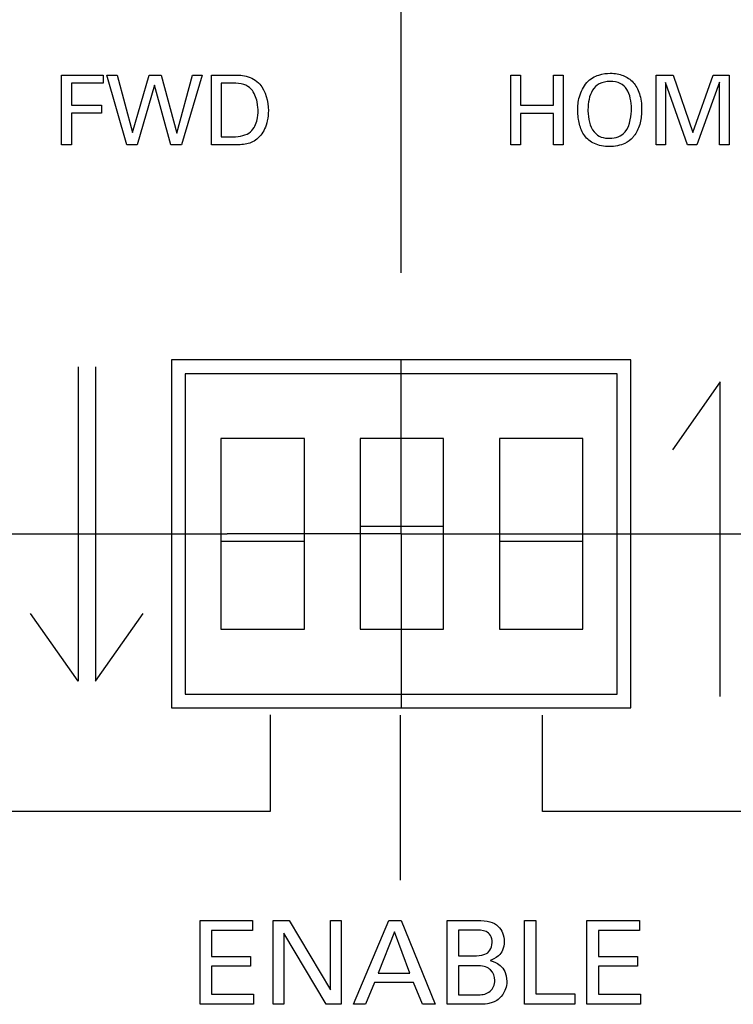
# Model space of a CAD drawing. Header units: inches. Extents: x 0 to 34, y 0 to 22.
# Tile 47 of 89: x 10.839 to 11.352, y 15.349 to 16.056. Entities that reach past the tile are written whole.
import ezdxf

# ---------------------------------------------------------------- set-up
doc = ezdxf.new("R2010")
doc.units = ezdxf.units.IN
doc.header["$LTSCALE"] = 1.87
doc.header["$MEASUREMENT"] = 0
doc.linetypes.add('CENTER', pattern=[0.6, 0.375, -0.075, 0.075, -0.075])
doc.layers.get('0').update_dxf_attribs({"linetype": 'CONTINUOUS'})
for name, color, linetype in [('DATUMCURVES', 7, 'CONTINUOUS'), ('DEFAULT_1', 7, 'CENTER'), ('DIMENSIONS', 7, 'CONTINUOUS')]:
    doc.layers.add(name, color=color, linetype=linetype)
doc.styles.get("Standard").update_dxf_attribs({"font": 'txt', "width": 0.8})
doc.dimstyles.new('DIMSTYLE_1', dxfattribs={"dimtxt": 0.125, "dimasz": 0.18, "dimexe": 0.18, "dimexo": 0.0625, "dimgap": 0.09, "dimtad": 0, "dimtih": 1, "dimtoh": 1, "dimdec": 3, "dimzin": 4, "dimdsep": 46, "dimtxsty": 'STANDARD', "dimblk": '_FILLED', "dimblk1": '_FILLED', "dimblk2": '_FILLED', "dimcen": 0.09, "dimadec": 0, "dimazin": 0, "dimtp": 0.001, "dimtm": 0.001, "dimtfac": 1, "dimtdec": 3, "dimtofl": 0, "dimtmove": 0, "dimatfit": 3, "dimldrblk": '_FILLED', "dimfxl": 1, "dimtolj": 1, "dimtzin": 4, "dimarcsym": 0})

# ---------------------------------------------------------------- blocks, each defined once
blk = doc.blocks.new('*D12')
at = {"layer": 'DIMENSIONS', "color": 2, "linetype": 'CONTINUOUS'}
blk.add_line((12.8132, 15.87417), (12.8132, 18.06614), dxfattribs=at)
at = {"layer": 'DIMENSIONS', "color": 2, "linetype": 'CONTINUOUS', "width": 0.8}
for s, p in [(']', (12.8757, 19.45364)), ('219.28', (12.8757, 18.85364)), ('[', (12.8757, 18.75364)), ('8.633', (12.8757, 18.12864))]:
    blk.add_text(s, height=0.125, rotation=90, dxfattribs=at).set_placement(p)
blk = doc.blocks.new('_FILLED')
at = {"color": 0, "linetype": 'BYBLOCK'}
blk.add_solid([(0, 0), (-1, 0.1736), (-1, -0.1736)], dxfattribs=at)
blk = doc.blocks.new('*D15')
at = {"layer": 'DIMENSIONS', "color": 2, "linetype": 'CONTINUOUS'}
blk.add_line((11.1132, 15.87417), (11.1132, 18.06614), dxfattribs=at)
at = {"layer": 'DIMENSIONS', "color": 2, "linetype": 'CONTINUOUS', "width": 0.8}
for s, p in [(']', (11.1757, 19.35364)), ('176.1', (11.1757, 18.85364)), ('[', (11.1757, 18.75364)), ('6.933', (11.1757, 18.12864))]:
    blk.add_text(s, height=0.125, rotation=90, dxfattribs=at).set_placement(p)

msp = doc.modelspace()

# ---------------------------------------------------------------- linework, layer by layer
at = {"color": 7, "linetype": 'CONTINUOUS'}
for p, q in [((11.2782, 15.81164), (10.9482, 15.81164)), ((10.9482, 15.81164), (10.9482, 15.56164)), ((11.2782, 15.56164), (11.2782, 15.81164)), ((11.2682, 15.80164), (10.9582, 15.80164)), ((10.9582, 15.80164), (10.9582, 15.57164)), ((11.2682, 15.57164), (11.2682, 15.80164)), ((11.0437, 15.75514), (10.9837, 15.75514)), ((10.9837, 15.75514), (10.9837, 15.61814)), ((11.0437, 15.61814), (11.0437, 15.75514)), ((11.1437, 15.75514), (11.0837, 15.75514)), ((11.0837, 15.75514), (11.0837, 15.61814)), ((11.1437, 15.61814), (11.1437, 15.75514)), ((11.2437, 15.75514), (11.1837, 15.75514)), ((11.1837, 15.75514), (11.1837, 15.61814)), ((11.2437, 15.61814), (11.2437, 15.75514)), ((11.0837, 15.69214), (11.1437, 15.69214)), ((11.0437, 15.68114), (10.9837, 15.68114)), ((11.2437, 15.68114), (11.1837, 15.68114)), ((10.9837, 15.61814), (11.0437, 15.61814)), ((11.0837, 15.61814), (11.1437, 15.61814)), ((11.1837, 15.61814), (11.2437, 15.61814)), ((10.9582, 15.57164), (11.2682, 15.57164)), ((10.9482, 15.56164), (11.2782, 15.56164))]:
    msp.add_line(p, q, dxfattribs=at)
at = {"layer": 'DATUMCURVES', "color": 40, "linetype": 'CONTINUOUS'}
for points, knots in [([(11.24651, 16.01077, 0.334), (11.24906, 16.01368, 0.334), (11.25525, 16.0169, 0.334), (11.26491, 16.01791, 0.334), (11.27292, 16.01638, 0.334), (11.28023, 16.01145, 0.334), (11.28478, 16.0034, 0.334), (11.2863, 15.99271, 0.334), (11.28523, 15.98154, 0.334), (11.28239, 15.97494, 0.334), (11.27999, 15.97189, 0.334), (11.27943, 15.97128, 0.334)], [0, 0, 0, 0, 0.094091, 0.188183, 0.328617, 0.469052, 0.609487, 0.749922, 0.859956, 0.969991, 1, 1, 1, 1]), ([(10.99149, 16.01618, 0.334), (10.99485, 16.01618, 0.334), (11.0021, 16.01632, 0.334), (11.01465, 16.00968, 0.334), (11.01938, 15.99129, 0.334), (11.01555, 15.97637, 0.334), (11.00893, 15.96874, 0.334), (11.0016, 15.96608, 0.334), (10.99475, 15.96604, 0.334), (10.99107, 15.96604, 0.334)], [0, 0, 0, 0, 0.106271, 0.212542, 0.382151, 0.51572, 0.64929, 0.824645, 1, 1, 1, 1]), ([(11.01044, 15.99041, 0.334), (11.01044, 15.99135, 0.334), (11.01048, 15.99646, 0.334), (11.00586, 16.00849, 0.334), (10.99837, 16.01041, 0.334), (10.99225, 16.01041, 0.334)], [0, 0, 0, 0, 0.298029, 0.596057, 1, 1, 1, 1]), ([(11.27943, 15.97128, 0.334), (11.27793, 15.96963, 0.334), (11.27363, 15.9663, 0.334), (11.26288, 15.96406, 0.334), (11.25112, 15.96639, 0.334), (11.24449, 15.9722, 0.334), (11.24072, 15.98075, 0.334), (11.23982, 15.98976, 0.334), (11.24036, 16.00044, 0.334), (11.24415, 16.00807, 0.334), (11.24651, 16.01077, 0.334)], [0, 0, 0, 0, 0.101868, 0.241936, 0.375933, 0.50993, 0.643928, 0.777925, 0.888963, 1, 1, 1, 1]), ([(11.27852, 15.99167, 0.334), (11.27852, 15.99736, 0.334), (11.27703, 16.00486, 0.334), (11.27108, 16.01059, 0.334), (11.26301, 16.01225, 0.334), (11.25481, 16.01039, 0.334), (11.24866, 16.00397, 0.334), (11.24731, 15.9962, 0.334), (11.24735, 15.99067, 0.334), (11.24735, 15.99041, 0.334)], [0, 0, 0, 0, 0.234112, 0.351168, 0.468223, 0.598018, 0.727812, 0.9874, 1, 1, 1, 1]), ([(10.99072, 15.97174, 0.334), (10.99552, 15.97174, 0.334), (11.00531, 15.97294, 0.334), (11.01034, 15.98357, 0.334), (11.01044, 15.98896, 0.334), (11.01044, 15.99041, 0.334)], [0, 0, 0, 0, 0.342795, 0.671398, 1, 1, 1, 1]), ([(11.25178, 15.97535, 0.334), (11.25463, 15.97181, 0.334), (11.2631, 15.96955, 0.334), (11.27733, 15.97403, 0.334), (11.27852, 15.98826, 0.334), (11.27852, 15.99167, 0.334)], [0, 0, 0, 0, 0.284382, 0.57947, 1, 1, 1, 1]), ([(11.16604, 15.38359, 0.334), (11.16745, 15.38359, 0.334), (11.17213, 15.38368, 0.334), (11.17733, 15.387, 0.334), (11.17906, 15.393, 0.334), (11.17757, 15.39892, 0.334), (11.17322, 15.40208, 0.334), (11.16865, 15.40217, 0.334), (11.16636, 15.40217, 0.334)], [0, 0, 0, 0, 0.255624, 0.383437, 0.511249, 0.633437, 0.755624, 1, 1, 1, 1]), ([(11.16779, 15.40901, 0.334), (11.17511, 15.40901, 0.334), (11.18089, 15.40775, 0.334), (11.1864, 15.40042, 0.334), (11.18762, 15.39368, 0.334), (11.18629, 15.38721, 0.334), (11.1823, 15.38224, 0.334), (11.17849, 15.3808, 0.334), (11.17704, 15.38026, 0.334)], [0, 0, 0, 0, 0.321154, 0.431135, 0.541116, 0.655837, 0.770558, 1, 1, 1, 1]), ([(11.16861, 15.35559, 0.334), (11.17191, 15.35559, 0.334), (11.17782, 15.35715, 0.334), (11.18162, 15.36541, 0.334), (11.17837, 15.37437, 0.334), (11.17261, 15.37642, 0.334), (11.16895, 15.37642, 0.334)], [0, 0, 0, 0, 0.267738, 0.535476, 0.767738, 1, 1, 1, 1]), ([(11.18903, 15.36526, 0.334), (11.18903, 15.36117, 0.334), (11.18628, 15.35493, 0.334), (11.18134, 15.35111, 0.334), (11.17871, 15.34995, 0.334), (11.17404, 15.34879, 0.334), (11.17057, 15.34884, 0.334), (11.16819, 15.34884, 0.334)], [0, 0, 0, 0, 0.162183, 0.324365, 0.493274, 0.662183, 1, 1, 1, 1])]:
    msp.add_open_spline(points, degree=3, knots=knots, dxfattribs=at)
for points in [[(10.8694, 16.01618, 0.334), (10.8694, 16.01618, 0.334), (10.89926, 16.01618, 0.334), (10.89926, 16.01618, 0.334)], [(10.8694, 15.96604, 0.334), (10.8694, 15.96604, 0.334), (10.8694, 16.01618, 0.334), (10.8694, 16.01618, 0.334)], [(10.89926, 16.01028, 0.334), (10.89926, 16.01028, 0.334), (10.87649, 16.01028, 0.334), (10.87649, 16.01028, 0.334)], [(10.87649, 16.01028, 0.334), (10.87649, 16.01028, 0.334), (10.87649, 15.99465, 0.334), (10.87649, 15.99465, 0.334)], [(10.89926, 16.01618, 0.334), (10.89926, 16.01618, 0.334), (10.89926, 16.01028, 0.334), (10.89926, 16.01028, 0.334)], [(10.91621, 15.96604, 0.334), (10.91621, 15.96604, 0.334), (10.90197, 16.01618, 0.334), (10.90197, 16.01618, 0.334)], [(10.90197, 16.01618, 0.334), (10.90197, 16.01618, 0.334), (10.9094, 16.01618, 0.334), (10.9094, 16.01618, 0.334)], [(10.9094, 16.01618, 0.334), (10.9094, 16.01618, 0.334), (10.92024, 15.97493, 0.334), (10.92024, 15.97493, 0.334)], [(10.92024, 15.97493, 0.334), (10.92024, 15.97493, 0.334), (10.93218, 16.01618, 0.334), (10.93218, 16.01618, 0.334)], [(10.93218, 16.01618, 0.334), (10.93218, 16.01618, 0.334), (10.94079, 16.01618, 0.334), (10.94079, 16.01618, 0.334)], [(10.94079, 16.01618, 0.334), (10.94079, 16.01618, 0.334), (10.95211, 15.97459, 0.334), (10.95211, 15.97459, 0.334)], [(10.95211, 15.97459, 0.334), (10.95211, 15.97459, 0.334), (10.96349, 16.01618, 0.334), (10.96349, 16.01618, 0.334)], [(10.9703, 16.01618, 0.334), (10.9703, 16.01618, 0.334), (10.95544, 15.96604, 0.334), (10.95544, 15.96604, 0.334)], [(10.96349, 16.01618, 0.334), (10.96349, 16.01618, 0.334), (10.9703, 16.01618, 0.334), (10.9703, 16.01618, 0.334)], [(10.97698, 16.01618, 0.334), (10.97698, 16.01618, 0.334), (10.99149, 16.01618, 0.334), (10.99149, 16.01618, 0.334)], [(10.97698, 15.96604, 0.334), (10.97698, 15.96604, 0.334), (10.97698, 16.01618, 0.334), (10.97698, 16.01618, 0.334)], [(10.99225, 16.01041, 0.334), (10.99225, 16.01041, 0.334), (10.98392, 16.01041, 0.334), (10.98392, 16.01041, 0.334)], [(10.98392, 16.01041, 0.334), (10.98392, 16.01041, 0.334), (10.98392, 15.97174, 0.334), (10.98392, 15.97174, 0.334)], [(11.19193, 15.96604, 0.334), (11.19193, 15.96604, 0.334), (11.19193, 16.01618, 0.334), (11.19193, 16.01618, 0.334)], [(11.19193, 16.01618, 0.334), (11.19193, 16.01618, 0.334), (11.19887, 16.01618, 0.334), (11.19887, 16.01618, 0.334)], [(11.19887, 16.01618, 0.334), (11.19887, 16.01618, 0.334), (11.19887, 15.99465, 0.334), (11.19887, 15.99465, 0.334)], [(11.22269, 15.99465, 0.334), (11.22269, 15.99465, 0.334), (11.22269, 16.01618, 0.334), (11.22269, 16.01618, 0.334)], [(11.22269, 16.01618, 0.334), (11.22269, 16.01618, 0.334), (11.22963, 16.01618, 0.334), (11.22963, 16.01618, 0.334)], [(11.22963, 16.01618, 0.334), (11.22963, 16.01618, 0.334), (11.22963, 15.96604, 0.334), (11.22963, 15.96604, 0.334)], [(11.29623, 16.01618, 0.334), (11.29623, 16.01618, 0.334), (11.30852, 16.01618, 0.334), (11.30852, 16.01618, 0.334)], [(11.29623, 15.96604, 0.334), (11.29623, 15.96604, 0.334), (11.29623, 16.01618, 0.334), (11.29623, 16.01618, 0.334)], [(11.3188, 15.96604, 0.334), (11.3188, 15.96604, 0.334), (11.30297, 16.0109, 0.334), (11.30297, 16.0109, 0.334)], [(11.30297, 16.0109, 0.334), (11.30297, 16.0109, 0.334), (11.30297, 15.96604, 0.334), (11.30297, 15.96604, 0.334)], [(11.30852, 16.01618, 0.334), (11.30852, 16.01618, 0.334), (11.32269, 15.97486, 0.334), (11.32269, 15.97486, 0.334)], [(11.32269, 15.97486, 0.334), (11.32269, 15.97486, 0.334), (11.33721, 16.01618, 0.334), (11.33721, 16.01618, 0.334)], [(11.34186, 16.01118, 0.334), (11.34186, 16.01118, 0.334), (11.32539, 15.96604, 0.334), (11.32539, 15.96604, 0.334)], [(11.33721, 16.01618, 0.334), (11.33721, 16.01618, 0.334), (11.34867, 16.01618, 0.334), (11.34867, 16.01618, 0.334)], [(11.34186, 15.96604, 0.334), (11.34186, 15.96604, 0.334), (11.34186, 16.01118, 0.334), (11.34186, 16.01118, 0.334)], [(11.34867, 16.01618, 0.334), (11.34867, 16.01618, 0.334), (11.34867, 15.96604, 0.334), (11.34867, 15.96604, 0.334)], [(10.93614, 16.00889, 0.334), (10.93614, 16.00889, 0.334), (10.92371, 15.96604, 0.334), (10.92371, 15.96604, 0.334)], [(10.94773, 15.96604, 0.334), (10.94773, 15.96604, 0.334), (10.93614, 16.00889, 0.334), (10.93614, 16.00889, 0.334)], [(10.87649, 15.99465, 0.334), (10.87649, 15.99465, 0.334), (10.89794, 15.99465, 0.334), (10.89794, 15.99465, 0.334)], [(10.89794, 15.99465, 0.334), (10.89794, 15.99465, 0.334), (10.89794, 15.98882, 0.334), (10.89794, 15.98882, 0.334)], [(11.19887, 15.99465, 0.334), (11.19887, 15.99465, 0.334), (11.22269, 15.99465, 0.334), (11.22269, 15.99465, 0.334)], [(11.24735, 15.99041, 0.334), (11.24743, 15.98502, 0.334), (11.24847, 15.97946, 0.334), (11.25178, 15.97535, 0.334)], [(10.89794, 15.98882, 0.334), (10.89794, 15.98882, 0.334), (10.87649, 15.98882, 0.334), (10.87649, 15.98882, 0.334)], [(10.87649, 15.98882, 0.334), (10.87649, 15.98882, 0.334), (10.87649, 15.96604, 0.334), (10.87649, 15.96604, 0.334)], [(11.22269, 15.98868, 0.334), (11.22269, 15.98868, 0.334), (11.19887, 15.98868, 0.334), (11.19887, 15.98868, 0.334)], [(11.19887, 15.98868, 0.334), (11.19887, 15.98868, 0.334), (11.19887, 15.96604, 0.334), (11.19887, 15.96604, 0.334)], [(11.22269, 15.96604, 0.334), (11.22269, 15.96604, 0.334), (11.22269, 15.98868, 0.334), (11.22269, 15.98868, 0.334)], [(10.98392, 15.97174, 0.334), (10.98392, 15.97174, 0.334), (10.99072, 15.97174, 0.334), (10.99072, 15.97174, 0.334)], [(10.87649, 15.96604, 0.334), (10.87649, 15.96604, 0.334), (10.8694, 15.96604, 0.334), (10.8694, 15.96604, 0.334)], [(10.92371, 15.96604, 0.334), (10.92371, 15.96604, 0.334), (10.91621, 15.96604, 0.334), (10.91621, 15.96604, 0.334)], [(10.95544, 15.96604, 0.334), (10.95544, 15.96604, 0.334), (10.94773, 15.96604, 0.334), (10.94773, 15.96604, 0.334)], [(10.99107, 15.96604, 0.334), (10.99107, 15.96604, 0.334), (10.97698, 15.96604, 0.334), (10.97698, 15.96604, 0.334)], [(11.19887, 15.96604, 0.334), (11.19887, 15.96604, 0.334), (11.19193, 15.96604, 0.334), (11.19193, 15.96604, 0.334)], [(11.22963, 15.96604, 0.334), (11.22963, 15.96604, 0.334), (11.22269, 15.96604, 0.334), (11.22269, 15.96604, 0.334)], [(11.30297, 15.96604, 0.334), (11.30297, 15.96604, 0.334), (11.29623, 15.96604, 0.334), (11.29623, 15.96604, 0.334)], [(11.32539, 15.96604, 0.334), (11.32539, 15.96604, 0.334), (11.3188, 15.96604, 0.334), (11.3188, 15.96604, 0.334)], [(11.34867, 15.96604, 0.334), (11.34867, 15.96604, 0.334), (11.34186, 15.96604, 0.334), (11.34186, 15.96604, 0.334)], [(10.88131, 15.80676, 0.334), (10.88131, 15.80676, 0.334), (10.88131, 15.5809, 0.334), (10.88131, 15.5809, 0.334)], [(10.89371, 15.80676, 0.334), (10.89371, 15.80676, 0.334), (10.89371, 15.58093, 0.334), (10.89371, 15.58093, 0.334)], [(11.34229, 15.79576, 0.334), (11.34229, 15.79576, 0.334), (11.30798, 15.74715, 0.334), (11.30798, 15.74715, 0.334)], [(11.34229, 15.5699, 0.334), (11.34229, 15.5699, 0.334), (11.34229, 15.79576, 0.334), (11.34229, 15.79576, 0.334)], [(10.88131, 15.5809, 0.334), (10.88131, 15.5809, 0.334), (10.84701, 15.62951, 0.334), (10.84701, 15.62951, 0.334)], [(10.89371, 15.58093, 0.334), (10.89371, 15.58093, 0.334), (10.92803, 15.62951, 0.334), (10.92803, 15.62951, 0.334)], [(11.0194, 15.4875, 0.334), (11.0194, 15.4875, 0.334), (11.0194, 15.55663, 0.334), (11.0194, 15.55663, 0.334)], [(11.11258, 15.55658, 0.334), (11.11258, 15.51704, 0.334), (11.11258, 15.4775, 0.334), (11.11258, 15.43796, 0.334)], [(11.21477, 15.48739, 0.334), (11.21477, 15.48739, 0.334), (11.21477, 15.55652, 0.334), (11.21477, 15.55652, 0.334)], [(10.61516, 15.4875, 0.334), (10.61516, 15.4875, 0.334), (11.0194, 15.4875, 0.334), (11.0194, 15.4875, 0.334)], [(11.61901, 15.48739, 0.334), (11.61901, 15.48739, 0.334), (11.21477, 15.48739, 0.334), (11.21477, 15.48739, 0.334)], [(10.96878, 15.34884, 0.334), (10.96878, 15.34884, 0.334), (10.96878, 15.40901, 0.334), (10.96878, 15.40901, 0.334)], [(10.96878, 15.40901, 0.334), (10.96878, 15.40901, 0.334), (11.00653, 15.40901, 0.334), (11.00653, 15.40901, 0.334)], [(11.00653, 15.40901, 0.334), (11.00653, 15.40901, 0.334), (11.00653, 15.40192, 0.334), (11.00653, 15.40192, 0.334)], [(11.02129, 15.34884, 0.334), (11.02129, 15.34884, 0.334), (11.02129, 15.40901, 0.334), (11.02129, 15.40901, 0.334)], [(11.02129, 15.40901, 0.334), (11.02129, 15.40901, 0.334), (11.03287, 15.40901, 0.334), (11.03287, 15.40901, 0.334)], [(11.03287, 15.40901, 0.334), (11.03287, 15.40901, 0.334), (11.06245, 15.35926, 0.334), (11.06245, 15.35926, 0.334)], [(11.06245, 15.40901, 0.334), (11.06245, 15.40901, 0.334), (11.07012, 15.40901, 0.334), (11.07012, 15.40901, 0.334)], [(11.06245, 15.35926, 0.334), (11.06245, 15.35926, 0.334), (11.06245, 15.40901, 0.334), (11.06245, 15.40901, 0.334)], [(11.07012, 15.40901, 0.334), (11.07012, 15.40901, 0.334), (11.07012, 15.34884, 0.334), (11.07012, 15.34884, 0.334)], [(11.07894, 15.34884, 0.334), (11.07894, 15.34884, 0.334), (11.10428, 15.40901, 0.334), (11.10428, 15.40901, 0.334)], [(11.10428, 15.40901, 0.334), (11.10428, 15.40901, 0.334), (11.11321, 15.40901, 0.334), (11.11321, 15.40901, 0.334)], [(11.11321, 15.40901, 0.334), (11.11321, 15.40901, 0.334), (11.13754, 15.34884, 0.334), (11.13754, 15.34884, 0.334)], [(11.14629, 15.34884, 0.334), (11.14629, 15.34884, 0.334), (11.14629, 15.40901, 0.334), (11.14629, 15.40901, 0.334)], [(11.14629, 15.40901, 0.334), (11.14629, 15.40901, 0.334), (11.16779, 15.40901, 0.334), (11.16779, 15.40901, 0.334)], [(11.15437, 15.40217, 0.334), (11.15437, 15.40217, 0.334), (11.15437, 15.38359, 0.334), (11.15437, 15.38359, 0.334)], [(11.16636, 15.40217, 0.334), (11.16636, 15.40217, 0.334), (11.15437, 15.40217, 0.334), (11.15437, 15.40217, 0.334)], [(11.20169, 15.34884, 0.334), (11.20169, 15.34884, 0.334), (11.20169, 15.40901, 0.334), (11.20169, 15.40901, 0.334)], [(11.20169, 15.40901, 0.334), (11.20169, 15.40901, 0.334), (11.20995, 15.40901, 0.334), (11.20995, 15.40901, 0.334)], [(11.20995, 15.40901, 0.334), (11.20995, 15.40901, 0.334), (11.20995, 15.35626, 0.334), (11.20995, 15.35626, 0.334)], [(11.24662, 15.34884, 0.334), (11.24662, 15.34884, 0.334), (11.24662, 15.40901, 0.334), (11.24662, 15.40901, 0.334)], [(11.24662, 15.40901, 0.334), (11.24662, 15.40901, 0.334), (11.28436, 15.40901, 0.334), (11.28436, 15.40901, 0.334)], [(11.28436, 15.40901, 0.334), (11.28436, 15.40901, 0.334), (11.28436, 15.40192, 0.334), (11.28436, 15.40192, 0.334)], [(10.97711, 15.40192, 0.334), (10.97711, 15.40192, 0.334), (10.97711, 15.38318, 0.334), (10.97711, 15.38318, 0.334)], [(11.00653, 15.40192, 0.334), (11.00653, 15.40192, 0.334), (10.97711, 15.40192, 0.334), (10.97711, 15.40192, 0.334)], [(11.02887, 15.39992, 0.334), (11.02887, 15.39992, 0.334), (11.02887, 15.34884, 0.334), (11.02887, 15.34884, 0.334)], [(11.05945, 15.34884, 0.334), (11.05945, 15.34884, 0.334), (11.02887, 15.39992, 0.334), (11.02887, 15.39992, 0.334)], [(11.10836, 15.40075, 0.334), (11.10836, 15.40075, 0.334), (11.0967, 15.37125, 0.334), (11.0967, 15.37125, 0.334)], [(11.11945, 15.37125, 0.334), (11.11945, 15.37125, 0.334), (11.10836, 15.40075, 0.334), (11.10836, 15.40075, 0.334)], [(11.25494, 15.40192, 0.334), (11.25494, 15.40192, 0.334), (11.25494, 15.38318, 0.334), (11.25494, 15.38318, 0.334)], [(11.28436, 15.40192, 0.334), (11.28436, 15.40192, 0.334), (11.25494, 15.40192, 0.334), (11.25494, 15.40192, 0.334)], [(10.97711, 15.38318, 0.334), (10.97711, 15.38318, 0.334), (11.00512, 15.38318, 0.334), (11.00512, 15.38318, 0.334)], [(11.00512, 15.38318, 0.334), (11.00512, 15.38318, 0.334), (11.00512, 15.37617, 0.334), (11.00512, 15.37617, 0.334)], [(11.15437, 15.38359, 0.334), (11.15437, 15.38359, 0.334), (11.16604, 15.38359, 0.334), (11.16604, 15.38359, 0.334)], [(11.25494, 15.38318, 0.334), (11.25494, 15.38318, 0.334), (11.28295, 15.38318, 0.334), (11.28295, 15.38318, 0.334)], [(11.28295, 15.38318, 0.334), (11.28295, 15.38318, 0.334), (11.28295, 15.37617, 0.334), (11.28295, 15.37617, 0.334)], [(10.97711, 15.37617, 0.334), (10.97711, 15.37617, 0.334), (10.97711, 15.35617, 0.334), (10.97711, 15.35617, 0.334)], [(11.00512, 15.37617, 0.334), (11.00512, 15.37617, 0.334), (10.97711, 15.37617, 0.334), (10.97711, 15.37617, 0.334)], [(11.15437, 15.37642, 0.334), (11.15437, 15.37642, 0.334), (11.15437, 15.35559, 0.334), (11.15437, 15.35559, 0.334)], [(11.16895, 15.37642, 0.334), (11.16895, 15.37642, 0.334), (11.15437, 15.37642, 0.334), (11.15437, 15.37642, 0.334)], [(11.17704, 15.38026, 0.334), (11.18054, 15.37926, 0.334), (11.18903, 15.37675, 0.334), (11.18903, 15.36526, 0.334)], [(11.25494, 15.37617, 0.334), (11.25494, 15.37617, 0.334), (11.25494, 15.35617, 0.334), (11.25494, 15.35617, 0.334)], [(11.28295, 15.37617, 0.334), (11.28295, 15.37617, 0.334), (11.25494, 15.37617, 0.334), (11.25494, 15.37617, 0.334)], [(11.0967, 15.37125, 0.334), (11.0967, 15.37125, 0.334), (11.11945, 15.37125, 0.334), (11.11945, 15.37125, 0.334)], [(11.09403, 15.36451, 0.334), (11.09403, 15.36451, 0.334), (11.08753, 15.34884, 0.334), (11.08753, 15.34884, 0.334)], [(11.12195, 15.36451, 0.334), (11.12195, 15.36451, 0.334), (11.09403, 15.36451, 0.334), (11.09403, 15.36451, 0.334)], [(11.12845, 15.34884, 0.334), (11.12845, 15.34884, 0.334), (11.12195, 15.36451, 0.334), (11.12195, 15.36451, 0.334)], [(10.97711, 15.35617, 0.334), (10.97711, 15.35617, 0.334), (11.00719, 15.35617, 0.334), (11.00719, 15.35617, 0.334)], [(11.00719, 15.35617, 0.334), (11.00719, 15.35617, 0.334), (11.00719, 15.34884, 0.334), (11.00719, 15.34884, 0.334)], [(11.15437, 15.35559, 0.334), (11.15437, 15.35559, 0.334), (11.16861, 15.35559, 0.334), (11.16861, 15.35559, 0.334)], [(11.20995, 15.35626, 0.334), (11.20995, 15.35626, 0.334), (11.23795, 15.35626, 0.334), (11.23795, 15.35626, 0.334)], [(11.23795, 15.35626, 0.334), (11.23795, 15.35626, 0.334), (11.23795, 15.34884, 0.334), (11.23795, 15.34884, 0.334)], [(11.25494, 15.35617, 0.334), (11.25494, 15.35617, 0.334), (11.28503, 15.35617, 0.334), (11.28503, 15.35617, 0.334)], [(11.28503, 15.35617, 0.334), (11.28503, 15.35617, 0.334), (11.28503, 15.34884, 0.334), (11.28503, 15.34884, 0.334)], [(11.00719, 15.34884, 0.334), (11.00719, 15.34884, 0.334), (10.96878, 15.34884, 0.334), (10.96878, 15.34884, 0.334)], [(11.02887, 15.34884, 0.334), (11.02887, 15.34884, 0.334), (11.02129, 15.34884, 0.334), (11.02129, 15.34884, 0.334)], [(11.07012, 15.34884, 0.334), (11.07012, 15.34884, 0.334), (11.05945, 15.34884, 0.334), (11.05945, 15.34884, 0.334)], [(11.08753, 15.34884, 0.334), (11.08753, 15.34884, 0.334), (11.07894, 15.34884, 0.334), (11.07894, 15.34884, 0.334)], [(11.13754, 15.34884, 0.334), (11.13754, 15.34884, 0.334), (11.12845, 15.34884, 0.334), (11.12845, 15.34884, 0.334)], [(11.16819, 15.34884, 0.334), (11.16819, 15.34884, 0.334), (11.14629, 15.34884, 0.334), (11.14629, 15.34884, 0.334)], [(11.23795, 15.34884, 0.334), (11.23795, 15.34884, 0.334), (11.20169, 15.34884, 0.334), (11.20169, 15.34884, 0.334)], [(11.28503, 15.34884, 0.334), (11.28503, 15.34884, 0.334), (11.24662, 15.34884, 0.334), (11.24662, 15.34884, 0.334)]]:
    msp.add_open_spline(points, degree=3, dxfattribs=at)
at = {"layer": 'DEFAULT_1', "color": 7, "linetype": 'CENTER'}
for p, q in [((11.1132, 15.68664), (11.1132, 15.81167)), ((9.4132, 15.68664), (10.98817, 15.68664)), ((11.1132, 15.68664), (10.98817, 15.68664)), ((11.1132, 15.68664), (12.68817, 15.68664)), ((11.1132, 15.68664), (11.1132, 15.56162))]:
    msp.add_line(p, q, dxfattribs=at)

# ---------------------------------------------------------------- dimensions: what is measured, and where the dimension line sits
at = {"layer": 'DIMENSIONS', "color": 2, "linetype": 'CONTINUOUS'}
for feature_location, picture, middle in [((12.8132, 15.87417), '*D12', (12.8132, 18.84114)), ((11.1132, 15.87417), '*D15', (11.1132, 18.79114))]:
    dim = msp.add_ordinate_dim(feature_location=feature_location, offset=(0, 2.19198), dtype=1, origin=(4.1802, 15.81167), dimstyle='DIMSTYLE_1', dxfattribs=at)
    dim.commit()
    dim.dimension.update_dxf_attribs({"geometry": picture, "text_midpoint": middle})

doc.saveas('drawing.dxf')
